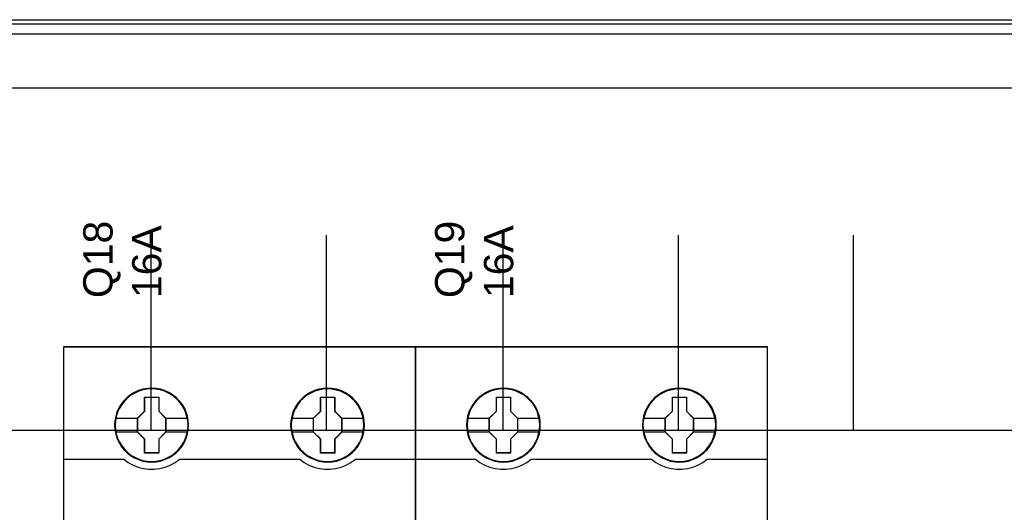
# Model space of a CAD drawing. Extents: x -558982 to 5119495, y -5290134 to 121759.
# Tile 160 of 256: x -472737 to -471730, y -20848 to -20344. Entities that reach past the tile are written whole.
import ezdxf

# ---------------------------------------------------------------- set-up
doc = ezdxf.new("R2010")
doc.units = 0
doc.header["$MEASUREMENT"] = 0
doc.layers.get('0').update_dxf_attribs({"color": 252})
doc.layers.add('45', color=8, linetype='Continuous')
doc.layers.add('50', color=7, linetype='Continuous')
doc.styles.get("Standard").update_dxf_attribs({"font": 'arial.ttf', "bigfont": 'BIGFONT.SHX'})

# ---------------------------------------------------------------- blocks, each defined once
blk = doc.blocks.new('*U1072')
at = {"layer": '50', "color": 7}
for points in [[(503.983265, -85.921426), (839.76091, -85.921426), (839.76091, -735.000783), (503.983265, -735.000783), (503.983265, -85.921426)], [(507.824617, -92.486155), (835.919558, -92.486155), (835.919558, -379.414356), (507.824617, -379.414356), (507.824617, -92.486155)]]:
    blk.add_lwpolyline(points, dxfattribs=at)
blk = doc.blocks.new('*U1074')
at = {"layer": '50', "color": 7}
for points in [[(512.000243, -85.500372), (832.001083, -85.500372)], [(827.968097, -86.991273), (515.970229, -86.991273)], [(827.968097, -86.991273), (515.970229, -86.991273)], [(509.985212, -127.5157), (834.016113, -127.5157)], [(827.968097, -86.991273), (515.970229, -86.991273)], [(509.985212, -127.5157), (834.016113, -127.5157)], [(707.95137, -127.558071), (707.95137, -107.546106)], [(725.885633, -127.558071), (725.885633, -107.546106)], [(743.986911, -127.558071), (743.986911, -107.546106)], [(761.899965, -127.558071), (761.899965, -107.546106)], [(779.834227, -127.558071), (779.834227, -107.546106)]]:
    blk.add_lwpolyline(points, dxfattribs=at)
blk = doc.blocks.new('*U1083')
at = {"layer": '45', "color": 7}
for points in [[(735.026407, -118.993998), (698.97496, -118.993998), (698.97496, -201.997178), (735.026407, -201.997178), (735.026407, -118.993998)], [(735.010501, -119.009887), (698.990866, -119.009887), (698.990866, -201.981289), (735.010501, -201.981289), (735.010501, -119.009887)], [(711.771514, -127.013994), (711.74385, -126.560796), (711.671922, -126.102072), (711.517003, -125.670982), (711.345484, -125.250945), (711.107572, -124.858543), (710.825396, -124.504828), (710.498958, -124.184273), (710.13379, -123.902407), (709.763089, -123.659228), (709.331526, -123.471316), (708.899964, -123.338673), (708.44627, -123.255771), (707.998109, -123.233664), (707.538883, -123.255771), (707.101787, -123.338673), (706.653627, -123.471316), (706.238663, -123.659228), (705.84583, -123.902407), (705.486195, -124.184273), (705.154224, -124.504828), (704.89418, -124.858543), (704.650734, -125.250945), (704.446019, -125.670982), (704.329829, -126.102072), (704.241303, -126.560796), (704.208106, -127.013994), (704.241303, -127.467191), (704.329829, -127.909335), (704.446019, -128.345952), (704.650734, -128.760462), (704.89418, -129.152865), (705.154224, -129.517633), (705.486195, -129.843714), (705.84583, -130.120054), (706.238663, -130.357706), (706.653627, -130.540091), (707.101787, -130.678261), (707.538883, -130.766689), (707.998109, -130.788797), (708.44627, -130.766689), (708.899964, -130.678261), (709.331526, -130.540091), (709.763089, -130.357706), (710.13379, -130.120054), (710.498958, -129.843714), (710.825396, -129.517633), (711.107572, -129.152865), (711.345484, -128.760462), (711.517003, -128.345952), (711.671922, -127.909335), (711.74385, -127.467191), (711.771514, -127.013994)], [(711.771514, -127.013994), (711.74385, -126.560796), (711.671922, -126.102072), (711.517003, -125.670982), (711.345484, -125.250945), (711.107572, -124.858543), (710.825396, -124.504828), (710.498958, -124.184273), (710.13379, -123.902407), (709.763089, -123.659228), (709.331526, -123.471316), (708.899964, -123.338673), (708.44627, -123.255771), (707.998109, -123.233664), (707.538883, -123.255771), (707.101787, -123.338673), (706.653627, -123.471316), (706.238663, -123.659228), (705.84583, -123.902407), (705.486195, -124.184273), (705.154224, -124.504828), (704.89418, -124.858543), (704.650734, -125.250945), (704.446019, -125.670982), (704.329829, -126.102072), (704.241303, -126.560796), (704.208106, -127.013994), (704.241303, -127.467191), (704.329829, -127.909335), (704.446019, -128.345952), (704.650734, -128.760462), (704.89418, -129.152865), (705.154224, -129.517633), (705.486195, -129.843714), (705.84583, -130.120054), (706.238663, -130.357706), (706.653627, -130.540091), (707.101787, -130.678261), (707.538883, -130.766689), (707.998109, -130.788797), (708.44627, -130.766689), (708.899964, -130.678261), (709.331526, -130.540091), (709.763089, -130.357706), (710.13379, -130.120054), (710.498958, -129.843714), (710.825396, -129.517633), (711.107572, -129.152865), (711.345484, -128.760462), (711.517003, -128.345952), (711.671922, -127.909335), (711.74385, -127.467191), (711.771514, -127.013994)], [(729.782656, -127.013994), (729.760524, -126.560796), (729.688595, -126.102072), (729.533671, -125.670982), (729.351081, -125.250945), (729.124227, -124.858543), (728.842043, -124.504828), (728.515595, -124.184273), (728.144882, -123.902407), (727.779703, -123.653701), (727.348128, -123.471316), (726.916552, -123.338673), (726.462844, -123.255771), (726.003604, -123.233664), (725.555429, -123.255771), (725.107255, -123.338673), (724.65908, -123.471316), (724.244103, -123.653701), (723.862325, -123.902407), (723.502679, -124.184273), (723.170698, -124.504828), (722.89958, -124.858543), (722.656127, -125.250945), (722.462471, -125.670982), (722.346278, -126.102072), (722.257749, -126.560796), (722.224551, -127.013994), (722.257749, -127.467191), (722.346278, -127.909335), (722.462471, -128.345952), (722.656127, -128.760462), (722.89958, -129.152865), (723.170698, -129.517633), (723.502679, -129.843714), (723.862325, -130.120054), (724.244103, -130.357706), (724.65908, -130.540091), (725.107255, -130.678261), (725.555429, -130.766689), (726.003604, -130.788797), (726.462844, -130.766689), (726.916552, -130.678261), (727.348128, -130.540091), (727.779703, -130.357706), (728.144882, -130.120054), (728.515595, -129.843714), (728.842043, -129.517633), (729.124227, -129.152865), (729.351081, -128.760462), (729.533671, -128.345952), (729.688595, -127.909335), (729.760524, -127.467191), (729.782656, -127.013994)], [(729.782656, -127.013994), (729.760524, -126.560796), (729.688595, -126.102072), (729.533671, -125.670982), (729.351081, -125.250945), (729.124227, -124.858543), (728.842043, -124.504828), (728.515595, -124.184273), (728.144882, -123.902407), (727.779703, -123.653701), (727.348128, -123.471316), (726.916552, -123.338673), (726.462844, -123.255771), (726.003604, -123.233664), (725.555429, -123.255771), (725.107255, -123.338673), (724.65908, -123.471316), (724.244103, -123.653701), (723.862325, -123.902407), (723.502679, -124.184273), (723.170698, -124.504828), (722.89958, -124.858543), (722.656127, -125.250945), (722.462471, -125.670982), (722.346278, -126.102072), (722.257749, -126.560796), (722.224551, -127.013994), (722.257749, -127.467191), (722.346278, -127.909335), (722.462471, -128.345952), (722.656127, -128.760462), (722.89958, -129.152865), (723.170698, -129.517633), (723.502679, -129.843714), (723.862325, -130.120054), (724.244103, -130.357706), (724.65908, -130.540091), (725.107255, -130.678261), (725.555429, -130.766689), (726.003604, -130.788797), (726.462844, -130.766689), (726.916552, -130.678261), (727.348128, -130.540091), (727.779703, -130.357706), (728.144882, -130.120054), (728.515595, -129.843714), (728.842043, -129.517633), (729.124227, -129.152865), (729.351081, -128.760462), (729.533671, -128.345952), (729.688595, -127.909335), (729.760524, -127.467191), (729.782656, -127.013994)], [(729.76675, -127.013982), (729.744711, -126.562691), (729.673085, -126.105896), (729.518812, -125.676619), (729.336991, -125.258349), (729.111092, -124.867597), (728.830096, -124.51537), (728.505022, -124.196164), (728.13587, -123.915483), (727.772227, -123.667823), (727.342468, -123.486206), (726.912709, -123.35412), (726.460911, -123.271567), (726.003604, -123.249553), (725.557316, -123.271567), (725.111027, -123.35412), (724.664739, -123.486206), (724.251509, -123.667823), (723.871338, -123.915483), (723.513205, -124.196164), (723.182621, -124.51537), (722.912645, -124.867597), (722.670216, -125.258349), (722.477376, -125.676619), (722.361671, -126.105896), (722.273516, -126.562691), (722.240457, -127.013982), (722.273516, -127.465273), (722.361671, -127.905558), (722.477376, -128.340338), (722.670216, -128.753104), (722.912645, -129.143857), (723.182621, -129.507091), (723.513205, -129.831801), (723.871338, -130.106978), (724.251509, -130.343631), (724.664739, -130.525248), (725.111027, -130.662837), (725.557316, -130.750894), (726.003604, -130.772908), (726.460911, -130.750894), (726.912709, -130.662837), (727.342468, -130.525248), (727.772227, -130.343631), (728.13587, -130.106978), (728.505022, -129.831801), (728.830096, -129.507091), (729.111092, -129.143857), (729.336991, -128.753104), (729.518812, -128.340338), (729.673085, -127.905558), (729.744711, -127.465273), (729.76675, -127.013982)], [(707.284378, -124.141975), (708.727868, -124.141975), (708.727868, -125.575338), (709.441253, -126.289253), (709.441253, -127.722616), (708.727868, -128.447599), (708.727868, -129.869893), (707.284378, -129.869893), (707.284378, -128.447599), (706.554274, -127.722616), (706.554274, -126.289253), (707.284378, -125.575338), (707.284378, -124.141975)], [(707.284378, -124.141975), (708.727868, -124.141975), (708.727868, -124.141975), (708.727868, -125.575338), (708.727868, -125.575338), (709.441253, -126.289253), (709.441253, -126.289253), (709.441253, -127.722616), (709.441253, -127.722616), (708.727868, -128.447599), (708.727868, -128.447599), (708.727868, -129.869893), (708.727868, -129.869893), (707.284378, -129.869893), (707.284378, -129.869893), (707.284378, -128.447599), (707.284378, -128.447599), (706.554274, -127.722616), (706.554274, -127.722616), (706.554274, -126.289253), (706.554274, -126.289253), (707.284378, -125.575338), (707.284378, -125.575338), (707.284378, -124.141975), (707.284378, -124.141975)], [(707.292239, -124.157864), (708.719823, -124.157864), (708.719823, -125.583275), (709.425346, -126.293229), (709.425346, -127.71864), (708.719823, -128.439601), (708.719823, -129.854005), (707.292239, -129.854005), (707.292239, -128.439601), (706.57018, -127.71864), (706.57018, -126.293229), (707.292239, -125.583275), (707.292239, -124.157864)], [(725.293817, -124.141975), (726.733053, -124.141975), (726.733053, -125.575338), (727.447093, -126.289253), (727.447093, -127.722616), (726.733053, -128.447599), (726.733053, -129.869893), (725.293817, -129.869893), (725.293817, -128.447599), (724.557463, -127.722616), (724.557463, -126.289253), (725.293817, -125.575338), (725.293817, -124.141975)], [(725.293817, -124.141975), (726.733053, -124.141975), (726.733053, -124.141975), (726.733053, -125.575338), (726.733053, -125.575338), (727.447093, -126.289253), (727.447093, -126.289253), (727.447093, -127.722616), (727.447093, -127.722616), (726.733053, -128.447599), (726.733053, -128.447599), (726.733053, -129.869893), (726.733053, -129.869893), (725.293817, -129.869893), (725.293817, -129.869893), (725.293817, -128.447599), (725.293817, -128.447599), (724.557463, -127.722616), (724.557463, -127.722616), (724.557463, -126.289253), (724.557463, -126.289253), (725.293817, -125.575338), (725.293817, -125.575338), (725.293817, -124.141975), (725.293817, -124.141975)], [(725.303592, -124.157864), (726.725663, -124.157864), (726.725663, -125.583275), (727.431187, -126.293229), (727.431187, -127.71864), (726.725663, -128.439601), (726.725663, -129.854005), (725.303592, -129.854005), (725.303592, -128.439601), (724.576021, -127.71864), (724.576021, -126.293229), (725.303592, -125.583275), (725.303592, -124.157864)]]:
    blk.add_lwpolyline(points, close=True, dxfattribs=at)
at = {"layer": '45', "color": 139}
for points in [[(735.026407, -118.993998), (698.97496, -118.993998), (698.97496, -201.997178), (735.026407, -201.997178), (735.026407, -118.993998)], [(711.721144, -127.014109), (711.687937, -126.560911), (711.599385, -126.118767), (711.477627, -125.693203), (711.289454, -125.28422), (711.062541, -124.902871), (710.774748, -124.549155), (710.464817, -124.234128), (710.105075, -123.952261), (709.717662, -123.720135), (709.313644, -123.537751), (708.881955, -123.405107), (708.444731, -123.322205), (707.996438, -123.294571), (707.548145, -123.322205), (707.105386, -123.405107), (706.673696, -123.537751), (706.269679, -123.720135), (705.882266, -123.952261), (705.528059, -124.234128), (705.218128, -124.549155), (704.941404, -124.902871), (704.703421, -125.28422), (704.515248, -125.693203), (704.382421, -126.118767), (704.304938, -126.560911), (704.271731, -127.014109), (704.304938, -127.456253), (704.382421, -127.898397), (704.515248, -128.323961), (704.703421, -128.738471), (704.941404, -129.125347), (705.218128, -129.468009), (705.528059, -129.788564), (705.882266, -130.070431), (706.269679, -130.297029), (706.673696, -130.479414), (707.105386, -130.612057), (707.548145, -130.694959), (707.996438, -130.722593), (708.444731, -130.694959), (708.881955, -130.612057), (709.313644, -130.479414), (709.717662, -130.297029), (710.105075, -130.070431), (710.464817, -129.788564), (710.774748, -129.468009), (711.062541, -129.125347), (711.289454, -128.738471), (711.477627, -128.323961), (711.599385, -127.898397), (711.687937, -127.456253), (711.721144, -127.014109)], [(729.721683, -127.013879), (729.694009, -126.566208), (729.605455, -126.124063), (729.472623, -125.6985), (729.28998, -125.289516), (729.057524, -124.908167), (728.780791, -124.554452), (728.465316, -124.233897), (728.105563, -123.95203), (727.723672, -123.725431), (727.314108, -123.543047), (726.893474, -123.410404), (726.450702, -123.327502), (726.002395, -123.299868), (725.554087, -123.327502), (725.10578, -123.410404), (724.685147, -123.543047), (724.275582, -123.725431), (723.893691, -123.95203), (723.539473, -124.233897), (723.212928, -124.554452), (722.947265, -124.908167), (722.709275, -125.289516), (722.521097, -125.6985), (722.399334, -126.124063), (722.31078, -126.566208), (722.277572, -127.013879), (722.31078, -127.46155), (722.399334, -127.903694), (722.521097, -128.329257), (722.709275, -128.743768), (722.947265, -129.125117), (723.212928, -129.473305), (723.539473, -129.788333), (723.893691, -130.0702), (724.275582, -130.302326), (724.685147, -130.48471), (725.10578, -130.617353), (725.554087, -130.700256), (726.002395, -130.72789), (726.450702, -130.700256), (726.893474, -130.617353), (727.314108, -130.48471), (727.723672, -130.302326), (728.105563, -130.0702), (728.465316, -129.788333), (728.780791, -129.473305), (729.057524, -129.125117), (729.28998, -128.743768), (729.472623, -128.329257), (729.605455, -127.903694), (729.694009, -127.46155), (729.721683, -127.013879)]]:
    blk.add_lwpolyline(points, close=True, dxfattribs=at)
at = {"layer": '45', "color": 140}
blk.add_lwpolyline([(711.755608, -127.013982), (711.72806, -126.562691), (711.656435, -126.105896), (711.502167, -125.676619), (711.33137, -125.258349), (711.094458, -124.867597), (710.813469, -124.51537), (710.488404, -124.196164), (710.124772, -123.915483), (709.75563, -123.673326), (709.325883, -123.486206), (708.896136, -123.35412), (708.44435, -123.271567), (707.998074, -123.249553), (707.540779, -123.271567), (707.105523, -123.35412), (706.659247, -123.486206), (706.246028, -123.673326), (705.854848, -123.915483), (705.496725, -124.196164), (705.166151, -124.51537), (704.9072, -124.867597), (704.664779, -125.258349), (704.460925, -125.676619), (704.345223, -126.105896), (704.25707, -126.562691), (704.224013, -127.013982), (704.25707, -127.465273), (704.345223, -127.905558), (704.460925, -128.340338), (704.664779, -128.753104), (704.9072, -129.143857), (705.166151, -129.507091), (705.496725, -129.831801), (705.854848, -130.106978), (706.246028, -130.343631), (706.659247, -130.525248), (707.105523, -130.662837), (707.540779, -130.750894), (707.998074, -130.772908), (708.44435, -130.750894), (708.896136, -130.662837), (709.325883, -130.525248), (709.75563, -130.343631), (710.124772, -130.106978), (710.488404, -129.831801), (710.813469, -129.507091), (711.094458, -129.143857), (711.33137, -128.753104), (711.502167, -128.340338), (711.656435, -127.905558), (711.72806, -127.465273), (711.755608, -127.013982)], close=True, dxfattribs=at)
at = {"layer": '45', "color": 7}
for points in [[(704.279684, -126.276373), (706.588737, -126.276373)], [(709.406789, -126.276373), (711.705238, -126.276373)], [(722.296129, -126.276373), (724.594578, -126.276373)], [(727.41263, -126.276373), (729.711078, -126.276373)], [(704.279684, -127.70107), (706.588737, -127.70107)], [(709.406789, -127.70107), (711.705238, -127.70107)], [(722.296129, -127.70107), (724.594578, -127.70107)], [(727.41263, -127.70107), (729.711078, -127.70107)]]:
    blk.add_lwpolyline(points, dxfattribs=at)
at = {"layer": '45', "color": 139}
for points in [[(698.97496, -130.494854), (705.183688, -130.494854)], [(705.149224, -130.494854), (705.598119, -130.83077), (706.09689, -131.098364), (706.617829, -131.303329), (707.155394, -131.45136), (707.720668, -131.519682), (708.274858, -131.519682), (708.829049, -131.45136), (709.377697, -131.303329), (709.893094, -131.098364), (710.397408, -130.83077), (710.846302, -130.494854)], [(710.811839, -130.494854), (723.189528, -130.494854)], [(723.155065, -130.494854), (723.603978, -130.83077), (724.097228, -131.098364), (724.623731, -131.303329), (725.172403, -131.45136), (725.721075, -131.519682), (726.275289, -131.519682), (726.829502, -131.45136), (727.378174, -131.303329), (727.899135, -131.098364), (728.386843, -130.83077), (728.846841, -130.494854)], [(728.809726, -130.494854), (735.026407, -130.494854)]]:
    blk.add_lwpolyline(points, dxfattribs=at)
blk = doc.blocks.new('*U1084')
at = {"layer": '45', "color": 7}
for points in [[(771.024833, -118.993998), (734.973386, -118.993998), (734.973386, -201.997178), (771.024833, -201.997178), (771.024833, -118.993998)], [(747.772591, -127.013994), (747.744917, -126.560796), (747.672965, -126.102072), (747.51799, -125.670982), (747.346412, -125.250945), (747.108416, -124.858543), (746.826142, -124.504828), (746.499589, -124.184273), (746.134293, -123.902407), (745.763462, -123.659228), (745.331748, -123.471316), (744.900035, -123.338673), (744.446182, -123.255771), (743.997864, -123.233664), (743.538476, -123.255771), (743.101228, -123.338673), (742.65291, -123.471316), (742.2378, -123.659228), (741.84483, -123.902407), (741.485069, -124.184273), (741.152981, -124.504828), (740.892846, -124.858543), (740.649316, -125.250945), (740.444528, -125.670982), (740.328298, -126.102072), (740.239741, -126.560796), (740.206532, -127.013994), (740.239741, -127.467191), (740.328298, -127.909335), (740.444528, -128.345952), (740.649316, -128.760462), (740.892846, -129.152865), (741.152981, -129.517633), (741.485069, -129.843714), (741.84483, -130.120054), (742.2378, -130.357706), (742.65291, -130.540091), (743.101228, -130.678261), (743.538476, -130.766689), (743.997864, -130.788797), (744.446182, -130.766689), (744.900035, -130.678261), (745.331748, -130.540091), (745.763462, -130.357706), (746.134293, -130.120054), (746.499589, -129.843714), (746.826142, -129.517633), (747.108416, -129.152865), (747.346412, -128.760462), (747.51799, -128.345952), (747.672965, -127.909335), (747.744917, -127.467191), (747.772591, -127.013994)], [(747.772591, -127.013994), (747.744917, -126.560796), (747.672965, -126.102072), (747.51799, -125.670982), (747.346412, -125.250945), (747.108416, -124.858543), (746.826142, -124.504828), (746.499589, -124.184273), (746.134293, -123.902407), (745.763462, -123.659228), (745.331748, -123.471316), (744.900035, -123.338673), (744.446182, -123.255771), (743.997864, -123.233664), (743.538476, -123.255771), (743.101228, -123.338673), (742.65291, -123.471316), (742.2378, -123.659228), (741.84483, -123.902407), (741.485069, -124.184273), (741.152981, -124.504828), (740.892846, -124.858543), (740.649316, -125.250945), (740.444528, -125.670982), (740.328298, -126.102072), (740.239741, -126.560796), (740.206532, -127.013994), (740.239741, -127.467191), (740.328298, -127.909335), (740.444528, -128.345952), (740.649316, -128.760462), (740.892846, -129.152865), (741.152981, -129.517633), (741.485069, -129.843714), (741.84483, -130.120054), (742.2378, -130.357706), (742.65291, -130.540091), (743.101228, -130.678261), (743.538476, -130.766689), (743.997864, -130.788797), (744.446182, -130.766689), (744.900035, -130.678261), (745.331748, -130.540091), (745.763462, -130.357706), (746.134293, -130.120054), (746.499589, -129.843714), (746.826142, -129.517633), (747.108416, -129.152865), (747.346412, -128.760462), (747.51799, -128.345952), (747.672965, -127.909335), (747.744917, -127.467191), (747.772591, -127.013994)], [(765.781082, -127.013994), (765.75895, -126.560796), (765.687021, -126.102072), (765.532096, -125.670982), (765.349507, -125.250945), (765.122653, -124.858543), (764.840469, -124.504828), (764.514021, -124.184273), (764.143308, -123.902407), (763.778129, -123.653701), (763.346554, -123.471316), (762.914978, -123.338673), (762.46127, -123.255771), (762.00203, -123.233664), (761.553855, -123.255771), (761.10568, -123.338673), (760.657506, -123.471316), (760.242529, -123.653701), (759.860751, -123.902407), (759.501105, -124.184273), (759.169123, -124.504828), (758.898005, -124.858543), (758.654553, -125.250945), (758.460897, -125.670982), (758.344703, -126.102072), (758.256175, -126.560796), (758.222977, -127.013994), (758.256175, -127.467191), (758.344703, -127.909335), (758.460897, -128.345952), (758.654553, -128.760462), (758.898005, -129.152865), (759.169123, -129.517633), (759.501105, -129.843714), (759.860751, -130.120054), (760.242529, -130.357706), (760.657506, -130.540091), (761.10568, -130.678261), (761.553855, -130.766689), (762.00203, -130.788797), (762.46127, -130.766689), (762.914978, -130.678261), (763.346554, -130.540091), (763.778129, -130.357706), (764.143308, -130.120054), (764.514021, -129.843714), (764.840469, -129.517633), (765.122653, -129.152865), (765.349507, -128.760462), (765.532096, -128.345952), (765.687021, -127.909335), (765.75895, -127.467191), (765.781082, -127.013994)], [(765.781082, -127.013994), (765.75895, -126.560796), (765.687021, -126.102072), (765.532096, -125.670982), (765.349507, -125.250945), (765.122653, -124.858543), (764.840469, -124.504828), (764.514021, -124.184273), (764.143308, -123.902407), (763.778129, -123.653701), (763.346554, -123.471316), (762.914978, -123.338673), (762.46127, -123.255771), (762.00203, -123.233664), (761.553855, -123.255771), (761.10568, -123.338673), (760.657506, -123.471316), (760.242529, -123.653701), (759.860751, -123.902407), (759.501105, -124.184273), (759.169123, -124.504828), (758.898005, -124.858543), (758.654553, -125.250945), (758.460897, -125.670982), (758.344703, -126.102072), (758.256175, -126.560796), (758.222977, -127.013994), (758.256175, -127.467191), (758.344703, -127.909335), (758.460897, -128.345952), (758.654553, -128.760462), (758.898005, -129.152865), (759.169123, -129.517633), (759.501105, -129.843714), (759.860751, -130.120054), (760.242529, -130.357706), (760.657506, -130.540091), (761.10568, -130.678261), (761.553855, -130.766689), (762.00203, -130.788797), (762.46127, -130.766689), (762.914978, -130.678261), (763.346554, -130.540091), (763.778129, -130.357706), (764.143308, -130.120054), (764.514021, -129.843714), (764.840469, -129.517633), (765.122653, -129.152865), (765.349507, -128.760462), (765.532096, -128.345952), (765.687021, -127.909335), (765.75895, -127.467191), (765.781082, -127.013994)], [(765.765176, -127.013982), (765.743137, -126.562691), (765.671511, -126.105896), (765.517238, -125.676619), (765.335417, -125.258349), (765.109518, -124.867597), (764.828522, -124.51537), (764.503448, -124.196164), (764.134296, -123.915483), (763.770653, -123.667823), (763.340894, -123.486206), (762.911135, -123.35412), (762.459337, -123.271567), (762.00203, -123.249553), (761.555741, -123.271567), (761.109453, -123.35412), (760.663165, -123.486206), (760.249935, -123.667823), (759.869764, -123.915483), (759.511631, -124.196164), (759.181047, -124.51537), (758.91107, -124.867597), (758.668642, -125.258349), (758.475802, -125.676619), (758.360097, -126.105896), (758.271942, -126.562691), (758.238883, -127.013982), (758.271942, -127.465273), (758.360097, -127.905558), (758.475802, -128.340338), (758.668642, -128.753104), (758.91107, -129.143857), (759.181047, -129.507091), (759.511631, -129.831801), (759.869764, -130.106978), (760.249935, -130.343631), (760.663165, -130.525248), (761.109453, -130.662837), (761.555741, -130.750894), (762.00203, -130.772908), (762.459337, -130.750894), (762.911135, -130.662837), (763.340894, -130.525248), (763.770653, -130.343631), (764.134296, -130.106978), (764.503448, -129.831801), (764.828522, -129.507091), (765.109518, -129.143857), (765.335417, -128.753104), (765.517238, -128.340338), (765.671511, -127.905558), (765.743137, -127.465273), (765.765176, -127.013982)], [(743.283475, -124.141975), (744.72829, -124.141975), (744.72829, -125.575338), (745.44233, -126.289253), (745.44233, -127.722616), (744.72829, -128.447599), (744.72829, -129.869893), (743.283475, -129.869893), (743.283475, -128.447599), (742.5527, -127.722616), (742.5527, -126.289253), (743.283475, -125.575338), (743.283475, -124.141975)], [(743.283475, -124.141975), (744.72829, -124.141975), (744.72829, -124.141975), (744.72829, -125.575338), (744.72829, -125.575338), (745.44233, -126.289253), (745.44233, -126.289253), (745.44233, -127.722616), (745.44233, -127.722616), (744.72829, -128.447599), (744.72829, -128.447599), (744.72829, -129.869893), (744.72829, -129.869893), (743.283475, -129.869893), (743.283475, -129.869893), (743.283475, -128.447599), (743.283475, -128.447599), (742.5527, -127.722616), (742.5527, -127.722616), (742.5527, -126.289253), (742.5527, -126.289253), (743.283475, -125.575338), (743.283475, -125.575338), (743.283475, -124.141975), (743.283475, -124.141975)], [(743.291336, -124.157864), (744.720245, -124.157864), (744.720245, -125.583275), (745.426423, -126.293229), (745.426423, -127.71864), (744.720245, -128.439601), (744.720245, -129.854005), (743.291336, -129.854005), (743.291336, -128.439601), (742.568606, -127.71864), (742.568606, -126.293229), (743.291336, -125.583275), (743.291336, -124.157864)], [(761.294894, -124.141975), (762.73413, -124.141975), (762.73413, -125.575338), (763.44817, -126.289253), (763.44817, -127.722616), (762.73413, -128.447599), (762.73413, -129.869893), (761.294894, -129.869893), (761.294894, -128.447599), (760.55854, -127.722616), (760.55854, -126.289253), (761.294894, -125.575338), (761.294894, -124.141975)], [(761.294894, -124.141975), (762.73413, -124.141975), (762.73413, -124.141975), (762.73413, -125.575338), (762.73413, -125.575338), (763.44817, -126.289253), (763.44817, -126.289253), (763.44817, -127.722616), (763.44817, -127.722616), (762.73413, -128.447599), (762.73413, -128.447599), (762.73413, -129.869893), (762.73413, -129.869893), (761.294894, -129.869893), (761.294894, -129.869893), (761.294894, -128.447599), (761.294894, -128.447599), (760.55854, -127.722616), (760.55854, -127.722616), (760.55854, -126.289253), (760.55854, -126.289253), (761.294894, -125.575338), (761.294894, -125.575338), (761.294894, -124.141975), (761.294894, -124.141975)], [(761.302018, -124.157864), (762.724089, -124.157864), (762.724089, -125.583275), (763.429613, -126.293229), (763.429613, -127.71864), (762.724089, -128.439601), (762.724089, -129.854005), (761.302018, -129.854005), (761.302018, -128.439601), (760.574446, -127.71864), (760.574446, -126.293229), (761.302018, -125.583275), (761.302018, -124.157864)]]:
    blk.add_lwpolyline(points, close=True, dxfattribs=at)
at = {"layer": '45', "color": 139}
for points in [[(771.024833, -118.993998), (734.973386, -118.993998), (734.973386, -201.997178), (771.024833, -201.997178), (771.024833, -118.993998)], [(747.722221, -127.014109), (747.689014, -126.560911), (747.600462, -126.118767), (747.478704, -125.693203), (747.290531, -125.28422), (747.063618, -124.902871), (746.775825, -124.549155), (746.465894, -124.234128), (746.106152, -123.952261), (745.718739, -123.720135), (745.314721, -123.537751), (744.883032, -123.405107), (744.445808, -123.322205), (743.997515, -123.294571), (743.549222, -123.322205), (743.106463, -123.405107), (742.674773, -123.537751), (742.270756, -123.720135), (741.883343, -123.952261), (741.529136, -124.234128), (741.219205, -124.549155), (740.942481, -124.902871), (740.704498, -125.28422), (740.516325, -125.693203), (740.383498, -126.118767), (740.306015, -126.560911), (740.272808, -127.014109), (740.306015, -127.456253), (740.383498, -127.898397), (740.516325, -128.323961), (740.704498, -128.738471), (740.942481, -129.125347), (741.219205, -129.468009), (741.529136, -129.788564), (741.883343, -130.070431), (742.270756, -130.297029), (742.674773, -130.479414), (743.106463, -130.612057), (743.549222, -130.694959), (743.997515, -130.722593), (744.445808, -130.694959), (744.883032, -130.612057), (745.314721, -130.479414), (745.718739, -130.297029), (746.106152, -130.070431), (746.465894, -129.788564), (746.775825, -129.468009), (747.063618, -129.125347), (747.290531, -128.738471), (747.478704, -128.323961), (747.600462, -127.898397), (747.689014, -127.456253), (747.722221, -127.014109)], [(765.72276, -127.013879), (765.695086, -126.566208), (765.606532, -126.124063), (765.4737, -125.6985), (765.291056, -125.289516), (765.058601, -124.908167), (764.781868, -124.554452), (764.466393, -124.233897), (764.10664, -123.95203), (763.724749, -123.725431), (763.315185, -123.543047), (762.894551, -123.410404), (762.451779, -123.327502), (762.003472, -123.299868), (761.555164, -123.327502), (761.106857, -123.410404), (760.686224, -123.543047), (760.276659, -123.725431), (759.894768, -123.95203), (759.54055, -124.233897), (759.214005, -124.554452), (758.948342, -124.908167), (758.710352, -125.289516), (758.522174, -125.6985), (758.400411, -126.124063), (758.311857, -126.566208), (758.278649, -127.013879), (758.311857, -127.46155), (758.400411, -127.903694), (758.522174, -128.329257), (758.710352, -128.743768), (758.948342, -129.125117), (759.214005, -129.473305), (759.54055, -129.788333), (759.894768, -130.0702), (760.276659, -130.302326), (760.686224, -130.48471), (761.106857, -130.617353), (761.555164, -130.700256), (762.003472, -130.72789), (762.451779, -130.700256), (762.894551, -130.617353), (763.315185, -130.48471), (763.724749, -130.302326), (764.10664, -130.0702), (764.466393, -129.788333), (764.781868, -129.473305), (765.058601, -129.125117), (765.291056, -128.743768), (765.4737, -128.329257), (765.606532, -127.903694), (765.695086, -127.46155), (765.72276, -127.013879)]]:
    blk.add_lwpolyline(points, close=True, dxfattribs=at)
at = {"layer": '45', "color": 59}
blk.add_lwpolyline([(771.008927, -119.009887), (734.991943, -119.009887), (734.991943, -201.981289), (771.008927, -201.981289), (771.008927, -119.009887)], close=True, dxfattribs=at)
at = {"layer": '45', "color": 140}
blk.add_lwpolyline([(747.754034, -127.013982), (747.726486, -126.562691), (747.654861, -126.105896), (747.500593, -125.676619), (747.329796, -125.258349), (747.092884, -124.867597), (746.811895, -124.51537), (746.48683, -124.196164), (746.123198, -123.915483), (745.754056, -123.673326), (745.324309, -123.486206), (744.894562, -123.35412), (744.442776, -123.271567), (743.9965, -123.249553), (743.539205, -123.271567), (743.103949, -123.35412), (742.657673, -123.486206), (742.244454, -123.673326), (741.853274, -123.915483), (741.495151, -124.196164), (741.164577, -124.51537), (740.905626, -124.867597), (740.663205, -125.258349), (740.45935, -125.676619), (740.343649, -126.105896), (740.255496, -126.562691), (740.222439, -127.013982), (740.255496, -127.465273), (740.343649, -127.905558), (740.45935, -128.340338), (740.663205, -128.753104), (740.905626, -129.143857), (741.164577, -129.507091), (741.495151, -129.831801), (741.853274, -130.106978), (742.244454, -130.343631), (742.657673, -130.525248), (743.103949, -130.662837), (743.539205, -130.750894), (743.9965, -130.772908), (744.442776, -130.750894), (744.894562, -130.662837), (745.324309, -130.525248), (745.754056, -130.343631), (746.123198, -130.106978), (746.48683, -129.831801), (746.811895, -129.507091), (747.092884, -129.143857), (747.329796, -128.753104), (747.500593, -128.340338), (747.654861, -127.905558), (747.726486, -127.465273), (747.754034, -127.013982)], close=True, dxfattribs=at)
at = {"layer": '45', "color": 7}
for points in [[(740.27811, -126.276373), (742.589814, -126.276373)], [(745.405215, -126.276373), (747.706315, -126.276373)], [(758.294555, -126.276373), (760.593004, -126.276373)], [(763.411056, -126.276373), (765.709504, -126.276373)], [(740.27811, -127.70107), (742.589814, -127.70107)], [(745.405215, -127.70107), (747.706315, -127.70107)], [(758.294555, -127.70107), (760.593004, -127.70107)], [(763.411056, -127.70107), (765.709504, -127.70107)]]:
    blk.add_lwpolyline(points, dxfattribs=at)
at = {"layer": '45', "color": 139}
for points in [[(734.973386, -130.494854), (741.184765, -130.494854)], [(741.14765, -130.494854), (741.596753, -130.83077), (742.095757, -131.098364), (742.616938, -131.303329), (743.154753, -131.45136), (743.72029, -131.519682), (744.274739, -131.519682), (744.829187, -131.45136), (745.378091, -131.303329), (745.893728, -131.098364), (746.398276, -130.83077), (746.847379, -130.494854)], [(746.810264, -130.494854), (759.190605, -130.494854)], [(759.153491, -130.494854), (759.602404, -130.83077), (760.095654, -131.098364), (760.622157, -131.303329), (761.170829, -131.45136), (761.719501, -131.519682), (762.273714, -131.519682), (762.827928, -131.45136), (763.3766, -131.303329), (763.897561, -131.098364), (764.385269, -130.83077), (764.845266, -130.494854)], [(764.810803, -130.494854), (771.024833, -130.494854)]]:
    blk.add_lwpolyline(points, dxfattribs=at)

msp = doc.modelspace()

# ---------------------------------------------------------------- block references
at = {"xscale": 10, "yscale": 10, "zscale": 10}
for name in ['*U1072', '*U1074']:
    msp.add_blockref(name, (-479682.3, -19489.1), dxfattribs=at)
ref = msp.add_blockref('*U1083', (-479682.3, -19489.1), dxfattribs=dict(xscale=10, yscale=10, zscale=10))
ref.add_attrib('Oznaczenie', 'Q18', (-472642.3, -20629.1), dxfattribs={"height": 30, "rotation": 90, "flags": 2})
ref.add_attrib('Pr¹d znamionowy', '16A', (-472592.3, -20629.1), dxfattribs={"height": 30, "rotation": 90, "flags": 2})
ref = msp.add_blockref('*U1084', (-479682.3, -19489.1), dxfattribs=dict(xscale=10, yscale=10, zscale=10))
ref.add_attrib('Oznaczenie', 'Q19', (-472282.3, -20629.1), dxfattribs={"height": 30, "rotation": 90, "flags": 2})
ref.add_attrib('Pr¹d znamionowy', '16A', (-472232.3, -20629.1), dxfattribs={"height": 30, "rotation": 90, "flags": 2})

doc.saveas('drawing.dxf')
